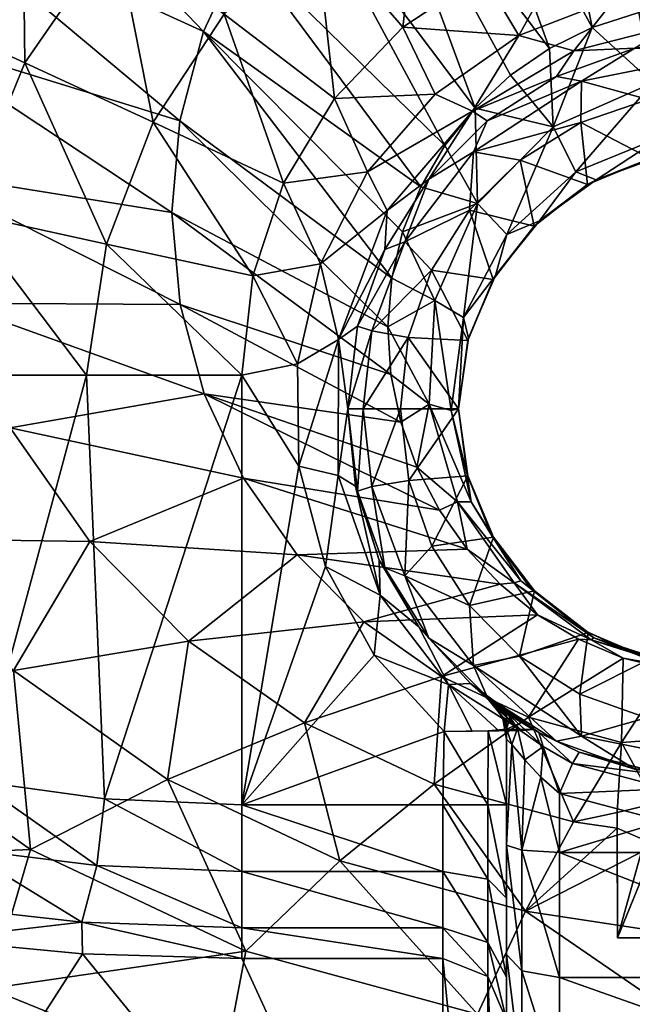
# Model space of a CAD drawing. Header units: inches. Extents: x -214 to 214, y -240 to 215.
# Tile 6 of 11: x -66 to -8, y -106 to -13. Entities that reach past the tile are written whole.
import ezdxf

# ---------------------------------------------------------------- set-up
doc = ezdxf.new("R2010")
doc.units = ezdxf.units.IN
doc.header["$MEASUREMENT"] = 0
doc.layers.add('Layer 1', color=7, linetype='Continuous')

# ---------------------------------------------------------------- blocks, each defined once
blk = doc.blocks.new('Planet 45')
at = {"color": 9, "true_color": 0xc0c0c0}
mesh = blk.add_polyface(dxfattribs=at)
corners = [(-76.904, -14.753, -162.147), (-75.754, -27.565, -157.856), (-100.667, -15.925, -131.585), (-72.393, -40.03, -153.677), (-96.218, -32.415, -125.389), (-50.871, -22.781, -184.735), (-75.814, -1.937, -166.44), (-48.622, -14.335, -186.898), (-102.193, 1.016, -137.948), (-72.497, 10.539, -170.622), (-44.917, -6.369, -188.945), (-50.84, -40.148, -180.296), (-51.615, -31.466, -182.515), (-39.844, 0.881, -190.816), (-67.02, 22.324, -174.58), (-82.521, -29.031, -233.233), (-82.745, -9.421, -244.163), (-89.805, -27.473, -246.618), (-75.735, -12.612, -231.708), (-72.006, 6.546, -241.997), (-46.071, 5.331, -220.76), (-53.02, 13.64, -229.283), (-56.942, -4.885, -221.245), (-71.323, -31.468, -222.516), (-65.507, -17.309, -221.838), (-65.727, 1.796, -230.374), (-46.694, -12.704, -215.696), (-53.385, -22.905, -215.831), (-79.797, 3.01, -255.575), (-88.131, -12.491, -258.178), (-57.797, -34.44, -215.984), (-41.059, -28.691, -213.942), (-85.691, -46.825, -234.887), (-74.055, -46.825, -223.251), (-43.983, -37.439, -213.942)]
mesh.append_faces([[corners[k] for k in face] for face in [(0, 1, 2), (1, 3, 4), (5, 6, 7), (6, 0, 8), (7, 9, 10), (1, 11, 3), (12, 11, 1), (0, 12, 1), (6, 5, 0), (5, 12, 0), (9, 7, 6), (13, 10, 14), (15, 16, 17), (16, 18, 19), (20, 21, 22), (23, 24, 18), (25, 24, 22), (26, 22, 27), (22, 26, 20), (28, 29, 16), (30, 27, 24), (22, 21, 25), (25, 18, 24), (24, 27, 22), (16, 19, 28), (18, 25, 19), (23, 18, 15), (31, 26, 27), (23, 30, 24), (15, 18, 16), (32, 15, 17), (33, 23, 15), (27, 30, 34)]], dxfattribs={"color": 9})
mesh = blk.add_polyface(dxfattribs=at)
corners = [(0, -16.464, -292.478), (0, -15, -288.942), (-7.859, -15.928, -288.942), (0, -11.639, -199.135), (-6.16, -19.2, -201.356), (-3.801, -11.868, -199.108), (-7.504, -12.539, -199.028), (-7.859, -15.928, -218.942), (0, -15, -218.942), (-15.255, -18.591, -218.942), (-9.12, 18.536, -195.419), (-17.935, 16.178, -194.799), (-15.94, -15.947, -198.628), (-19.629, -18.484, -198.352), (-33.534, 7.189, -192.452), (-22.965, -21.575, -198.025), (-26.159, 12.349, -193.797), (-11.899, -13.966, -198.853), (-13.976, -5.966, -213.942), (-18.82, -14.723, -213.942), (-9.723, -11.206, -213.942), (-5, -4.88, -213.942), (0, -10, -213.942), (-26.738, -20.265, -213.942), (-29.781, -13.924, -213.942), (-22.266, -8.964, -213.942), (-5, 7.314, -215.429), (5, 7.314, -215.429), (-16.727, 5.919, -215.45), (-27.923, 2.03, -215.501), (-13.627, -16.178, -215.407), (-4.267, -13.786, -215.407)]
mesh.append_faces([[corners[k] for k in face] for face in [(0, 1, 2), (3, 4, 5), (5, 4, 6), (7, 1, 8), (2, 7, 9), (7, 2, 1), (5, 10, 3), (11, 10, 6), (12, 13, 14), (14, 13, 15), (16, 12, 14), (12, 16, 17), (11, 17, 16), (17, 11, 6), (10, 5, 6), (18, 19, 20), (21, 20, 22), (23, 19, 24), (25, 19, 18), (19, 25, 24), (20, 21, 18), (26, 21, 27), (21, 26, 18), (18, 28, 25), (26, 28, 18), (25, 28, 29), (25, 29, 24), (6, 4, 17), (30, 9, 7), (30, 7, 31), (7, 8, 31), (20, 31, 22), (19, 30, 20), (30, 31, 20)]], dxfattribs={"color": 9})
mesh = blk.add_polyface(dxfattribs=at)
corners = [(-34.067, -42.208, -288.942), (-29.59, -34.219, -292.478), (-31.497, -34.95, -288.942), (-27.331, -28.302, -288.942), (-27.331, -28.302, -218.942), (-31.497, -34.95, -218.942), (-51.615, -31.466, -182.515), (-50.871, -22.781, -184.735), (-31.224, -42.264, -196.352), (-48.622, -14.335, -186.898), (-30.833, -37.667, -196.632), (-28.098, -29.027, -197.308), (-29.81, -33.277, -196.944), (-44.917, -6.369, -188.945), (-25.823, -25.118, -197.671), (-39.844, 0.881, -190.816), (-33.534, 7.189, -192.452), (-22.965, -21.575, -198.025), (-26.738, -20.265, -213.942), (-36.259, -20.665, -213.942), (-33.137, -27.601, -213.942), (-41.059, -28.691, -213.942), (-37.572, -36.315, -213.942), (-43.983, -37.439, -213.942), (-29.781, -13.924, -213.942), (-33.41, 12.917, -220.402), (-38.067, -4.266, -215.584), (-27.923, 2.03, -215.501), (-46.071, 5.331, -220.76), (-46.694, -12.704, -215.696), (-53.385, -22.905, -215.831), (-26.759, -39.765, -199.813), (-31.281, -31.261, -215.407), (-23.211, -21.877, -215.407), (-35.871, -43.447, -215.407)]
mesh.append_faces([[corners[k] for k in face] for face in [(0, 1, 2), (3, 2, 1), (3, 4, 5), (2, 3, 5), (6, 7, 8), (7, 9, 10), (7, 10, 8), (11, 12, 9), (9, 12, 10), (13, 11, 9), (11, 13, 14), (15, 16, 17), (14, 13, 15), (14, 15, 17), (18, 19, 20), (20, 21, 22), (22, 21, 23), (20, 19, 21), (18, 24, 19), (25, 26, 27), (26, 28, 29), (28, 26, 25), (24, 27, 26), (24, 26, 19), (19, 26, 29), (19, 29, 21), (21, 30, 23), (31, 10, 12), (32, 33, 20), (34, 5, 32), (32, 20, 22), (4, 32, 5), (34, 32, 22)]], dxfattribs={"color": 9})
mesh = blk.add_polyface(dxfattribs=at)
corners = [(-12.898, -19.044, -292.478), (-7.859, -15.928, -288.942), (-15.255, -18.591, -288.942), (-6.62, -20.756, -293.942), (-12.968, -22.958, -293.942), (-21.829, -22.78, -288.942), (-23.128, -25.716, -292.478), (-27.331, -28.302, -288.942), (0, -16.464, -292.478), (0, -20, -293.942), (-18.718, -26.496, -293.942), (1.331, -25.533, -214.075), (-5.105, -26.009, -213.962), (-5.255, -24.282, -206.991), (-6.16, -19.2, -201.356), (4.178, -18.819, -201.39), (-15.255, -18.591, -218.942), (-21.829, -22.78, -218.942), (-27.331, -28.302, -218.942), (-0.145, -25.501, -293.942), (-6.409, -26.338, -293.942), (-15.586, -23.352, -200.998), (-22.75, -30.588, -200.427), (-22.965, -21.575, -198.025), (-15.94, -15.947, -198.628), (-19.629, -18.484, -198.352), (-13.431, -27.602, -206.515), (-11.899, -13.966, -198.853), (-23.211, -21.877, -215.407), (-13.627, -16.178, -215.407), (-18.82, -14.723, -213.942), (-26.738, -20.265, -213.942), (-33.137, -27.601, -213.942)]
mesh.append_faces([[corners[k] for k in face] for face in [(0, 1, 2), (3, 0, 4), (5, 6, 0), (2, 5, 0), (7, 6, 5), (1, 0, 8), (9, 8, 3), (8, 0, 3), (6, 10, 4), (0, 6, 4), (11, 12, 13), (14, 15, 13), (16, 17, 2), (2, 1, 16), (18, 5, 17), (2, 17, 5), (3, 19, 9), (19, 3, 20), (20, 3, 4), (19, 12, 11), (21, 22, 23), (24, 21, 25), (13, 26, 14), (24, 27, 21), (21, 23, 25), (27, 14, 21), (21, 14, 26), (28, 18, 17), (29, 28, 16), (17, 16, 28), (30, 31, 28), (28, 29, 30), (28, 31, 32)]], dxfattribs={"color": 9})
mesh = blk.add_polyface(dxfattribs=at)
corners = [(-29.59, -34.219, -292.478), (-27.072, -36.906, -293.942), (-23.489, -31.233, -293.942), (-27.331, -28.302, -288.942), (-23.128, -25.716, -292.478), (-18.718, -26.496, -293.942), (-27.331, -28.302, -218.942), (-21.829, -22.78, -288.942), (-12.341, -28.81, -293.942), (-6.409, -26.338, -293.942), (-12.968, -22.958, -293.942), (-21.271, -37.795, -293.942), (-17.396, -32.753, -293.942), (-5.105, -26.009, -213.962), (-11.507, -28.363, -213.407), (-0.145, -25.501, -293.942), (-16.889, -32.254, -212.477), (-21.039, -37.402, -211.231), (-22.75, -30.588, -200.427), (-29.81, -33.277, -196.944), (-28.098, -29.027, -197.308), (-13.431, -27.602, -206.515), (-5.255, -24.282, -206.991), (-22.965, -21.575, -198.025), (-25.823, -25.118, -197.671), (-19.967, -33.542, -205.681), (-15.586, -23.352, -200.998), (-26.759, -39.765, -199.813), (-24.063, -41.376, -204.61), (-31.281, -31.261, -215.407), (-23.211, -21.877, -215.407)]
mesh.append_faces([[corners[k] for k in face] for face in [(0, 1, 2), (3, 0, 4), (5, 4, 2), (4, 0, 2), (6, 3, 7), (8, 9, 10), (2, 11, 12), (12, 8, 5), (11, 2, 1), (12, 5, 2), (8, 10, 5), (13, 9, 14), (9, 13, 15), (16, 14, 8), (9, 8, 14), (12, 17, 16), (16, 8, 12), (11, 17, 12), (18, 19, 20), (21, 22, 14), (14, 22, 13), (23, 18, 24), (21, 25, 26), (27, 19, 18), (28, 18, 25), (17, 25, 16), (28, 25, 17), (16, 21, 14), (24, 18, 20), (27, 18, 28), (25, 21, 16), (18, 26, 25), (29, 6, 30)]], dxfattribs={"color": 9})
mesh = blk.add_polyface(dxfattribs=at)
corners = [(-78.987, -62.266, -114.156), (-66.896, -51.809, -149.722), (-59.386, -62.563, -146.102), (-48.568, -48.589, -178.135), (-72.393, -40.03, -153.677), (-50.84, -40.148, -180.296), (-44.853, -56.551, -176.089), (-39.785, -63.804, -174.217), (-23.701, -63.281, -196.45), (-26.335, -59.572, -196.226), (-88.939, -48.01, -119.524), (-96.218, -32.415, -125.389), (-29.993, -51.269, -196.077), (-28.463, -55.523, -196.097), (-30.938, -46.756, -196.177), (-51.615, -31.466, -182.515), (-31.224, -42.264, -196.352), (-43.983, -37.439, -213.942), (-39.758, -45.766, -213.942), (-37.572, -36.315, -213.942), (-45, -46.825, -213.942), (-39.627, -55.441, -213.942), (-57.797, -34.44, -215.984), (-59.691, -46.825, -216.149), (-74.055, -46.825, -223.251), (-82.521, -29.031, -233.233), (-85.691, -46.825, -234.887), (-71.323, -31.468, -222.516), (-57.981, -86.87, -215.658), (-80.415, -82.532, -228.663), (-70.063, -85.194, -220.684), (-35.871, -43.447, -215.407), (-34.28, -57.307, -218.942), (-35, -50, -218.942), (-35.912, -56.322, -215.407), (-37.109, -64.903, -213.942)]
mesh.append_faces([[corners[k] for k in face] for face in [(0, 1, 2), (3, 4, 5), (3, 6, 1), (7, 6, 8), (1, 6, 2), (6, 3, 9), (1, 0, 10), (6, 7, 2), (4, 3, 1), (10, 4, 1), (4, 10, 11), (12, 13, 3), (5, 12, 3), (12, 5, 14), (14, 5, 15), (14, 15, 16), (17, 18, 19), (20, 18, 17), (21, 18, 20), (20, 17, 22), (20, 22, 23), (24, 25, 26), (23, 27, 24), (22, 27, 23), (20, 23, 28), (29, 24, 26), (24, 30, 23), (18, 31, 19), (32, 33, 34), (34, 33, 31), (21, 34, 31), (18, 21, 31), (35, 34, 21)]], dxfattribs={"color": 9})
mesh = blk.add_polyface(dxfattribs=at)
corners = [(-32.718, -42.639, -292.478), (-35, -50, -288.942), (-33.536, -50, -292.478), (-29.59, -34.219, -292.478), (-34.067, -42.208, -288.942), (-30, -50, -293.942), (-29.297, -43.276, -293.942), (-27.072, -36.906, -293.942), (-31.497, -34.95, -218.942), (-34.067, -42.208, -218.942), (-31.497, -34.95, -288.942), (-35, -50, -218.942), (-44.853, -56.551, -176.089), (-26.335, -59.572, -196.226), (-23.701, -63.281, -196.45), (-48.568, -48.589, -178.135), (-28.463, -55.523, -196.097), (-34.067, -57.792, -288.942), (-34.28, -57.307, -218.942), (-32.022, -64.307, -218.942), (-31.497, -65.05, -288.942), (-27.314, -49.574, -199.326), (-30.938, -46.756, -196.177), (-31.224, -42.264, -196.352), (-29.993, -51.269, -196.077), (-30.833, -37.667, -196.632), (-26.759, -39.765, -199.813), (-35.871, -43.447, -215.407), (-35.912, -56.322, -215.407), (-31.923, -67.624, -215.407), (-37.109, -64.903, -213.942), (-29.59, -65.781, -292.478), (-32.718, -57.361, -292.478), (-29.212, -56.774, -293.942), (-27.046, -62.978, -293.942)]
mesh.append_faces([[corners[k] for k in face] for face in [(0, 1, 2), (0, 3, 4), (0, 4, 1), (5, 6, 2), (0, 6, 7), (3, 0, 7), (0, 2, 6), (8, 9, 10), (9, 1, 4), (10, 9, 4), (9, 11, 1), (12, 13, 14), (15, 16, 13), (17, 1, 18), (18, 19, 17), (17, 19, 20), (11, 18, 1), (21, 22, 23), (16, 24, 21), (22, 21, 24), (25, 26, 23), (27, 11, 9), (18, 28, 29), (27, 9, 8), (29, 28, 30), (31, 32, 20), (32, 33, 5), (31, 33, 32), (34, 33, 31), (20, 32, 17), (17, 2, 1), (32, 2, 17), (2, 32, 5)]], dxfattribs={"color": 9})
mesh = blk.add_polyface(dxfattribs=at)
corners = [(-23.639, -56.344, -293.942), (-23.705, -56.246, -206.501), (-24.529, -50, -293.942), (-21.216, -62.126, -293.942), (-21.405, -61.94, -205.059), (-24.529, -50, -208.095), (-29.212, -56.774, -293.942), (-27.046, -62.978, -293.942), (-23.649, -43.544, -293.942), (-29.297, -43.276, -293.942), (-30, -50, -293.942), (-27.072, -36.906, -293.942), (-21.271, -37.795, -293.942), (-21.039, -37.402, -211.231), (-23.586, -43.317, -209.77), (-24.063, -41.376, -204.61), (-23.333, -58.798, -202.357), (-27.314, -49.574, -199.326), (-25.227, -50.152, -203.447), (-26.759, -39.765, -199.813), (-31.224, -42.264, -196.352), (-19.284, -66.464, -199.088), (-23.701, -63.281, -196.45), (-24.636, -58.801, -199.08), (-28.463, -55.523, -196.097), (-18.64, -66.261, -201.494), (-26.335, -59.572, -196.226)]
mesh.append_faces([[corners[k] for k in face] for face in [(0, 1, 2), (0, 3, 4), (1, 5, 2), (4, 1, 0), (2, 6, 0), (0, 7, 3), (8, 9, 2), (2, 9, 10), (11, 8, 12), (0, 6, 7), (2, 10, 6), (8, 11, 9), (13, 12, 14), (5, 14, 8), (12, 8, 14), (5, 8, 2), (14, 15, 13), (16, 17, 18), (18, 19, 15), (20, 19, 17), (21, 22, 23), (17, 23, 24), (16, 25, 23), (4, 16, 1), (25, 16, 4), (18, 5, 1), (23, 26, 24), (22, 26, 23), (16, 18, 1), (14, 5, 15), (23, 17, 16), (5, 18, 15), (17, 19, 18)]], dxfattribs={"color": 9})
mesh = blk.add_polyface(dxfattribs=at)
corners = [(-64.984, -91.659, -67.095), (-89.033, -92.711, -28.222), (-83.132, -78.828, -72.244), (-59.386, -62.563, -146.102), (-50.038, -71.965, -142.928), (-66.585, -74.747, -109.449), (-68.849, -104.799, -23.112), (-52.034, -85.029, -105.565), (-44.639, -101.261, -63.24), (-78.987, -62.266, -114.156), (-39.785, -63.804, -174.217), (-98.589, -63.267, -78.484), (-74.055, -46.825, -223.251), (-80.415, -82.532, -228.663), (-70.063, -85.194, -220.684), (-57.981, -86.87, -215.658), (-59.691, -46.825, -216.149), (-45, -46.825, -213.942), (-45, -87.443, -213.942), (-92.793, -46.825, -249.251), (-93.284, -75.093, -250.961), (-88.335, -79.073, -239.031), (-85.691, -46.825, -234.887), (-92.285, -87.082, -240.565), (-89.648, -93.658, -229.261), (-82.269, -89.058, -228.332), (-74.202, -96.96, -216.37), (-87, -98.022, -218.062), (-94.282, -79.11, -252.287), (-60.135, -98.534, -210.442), (-58.706, -93.186, -214.403), (-71.43, -91.591, -219.792), (-45, -93.73, -212.561), (-45, -99.071, -208.417), (-93.526, -96.156, -230.781)]
mesh.append_faces([[corners[k] for k in face] for face in [(0, 1, 2), (3, 4, 5), (0, 6, 1), (7, 8, 0), (7, 0, 5), (5, 0, 2), (4, 7, 5), (5, 2, 9), (3, 10, 4), (9, 2, 11), (3, 5, 9), (12, 13, 14), (14, 15, 16), (17, 15, 18), (19, 20, 21), (22, 21, 13), (23, 24, 25), (26, 24, 27), (23, 25, 21), (28, 23, 21), (29, 30, 31), (25, 26, 31), (32, 30, 33), (15, 30, 32), (32, 18, 15), (21, 25, 13), (13, 31, 14), (29, 33, 30), (24, 26, 25), (25, 31, 13), (30, 15, 14), (31, 30, 14), (26, 29, 31), (34, 24, 23)]], dxfattribs={"color": 9})
mesh = blk.add_polyface(dxfattribs=at)
corners = [(-52.034, -85.029, -105.565), (-50.038, -71.965, -142.928), (-39.084, -79.697, -140.308), (-26.135, -75.309, -171.221), (-17.927, -79.167, -170.206), (-26.831, -85.47, -138.347), (-33.49, -70.126, -172.575), (-39.785, -63.804, -174.217), (-20.598, -66.591, -196.763), (-17.062, -69.467, -197.125), (-23.701, -63.281, -196.45), (-39.627, -55.441, -213.942), (-45, -46.825, -213.942), (-45, -87.443, -213.942), (-32.518, -73.283, -213.942), (-37.109, -64.903, -213.942), (-25.887, -80.494, -213.953), (-32.022, -64.307, -218.942), (-28.297, -70.599, -218.942), (-31.497, -65.05, -288.942), (-23.4, -75.963, -218.942), (-21.829, -77.22, -288.942), (-27.331, -71.698, -288.942), (-21.216, -62.126, -293.942), (-27.046, -62.978, -293.942), (-23.502, -68.611, -293.942), (-23.253, -80.485, -214.225), (-21.726, -80.431, -215.731), (-34.28, -57.307, -218.942), (-31.923, -67.624, -215.407), (-25.486, -76.079, -215.407), (-23.128, -74.284, -292.478), (-29.59, -65.781, -292.478)]
mesh.append_faces([[corners[k] for k in face] for face in [(0, 1, 2), (3, 4, 5), (2, 3, 5), (6, 3, 2), (1, 6, 2), (6, 7, 8), (9, 3, 6), (9, 6, 8), (7, 6, 1), (7, 10, 8), (11, 12, 13), (13, 14, 15), (16, 14, 13), (15, 11, 13), (17, 18, 19), (20, 21, 22), (19, 18, 22), (22, 18, 20), (23, 24, 25), (26, 16, 27), (17, 28, 29), (18, 17, 29), (18, 30, 20), (18, 29, 30), (26, 30, 16), (14, 29, 15), (30, 14, 16), (29, 14, 30), (31, 25, 32), (31, 22, 21), (22, 31, 32), (24, 32, 25), (32, 19, 22)]], dxfattribs={"color": 9})
mesh = blk.add_polyface(dxfattribs=at)
corners = [(-17.728, -66.945, -203.802), (-21.405, -61.94, -205.059), (-21.216, -62.126, -293.942), (-21.829, -77.22, -288.942), (-23.4, -75.963, -218.942), (-21.653, -77.538, -265.521), (-17.49, -80.317, -218.942), (-18.569, -79.668, -237.174), (-21.541, -77.573, -260.639), (-19.915, -78.818, -269.572), (-19.625, -78.98, -256.488), (-23.502, -68.611, -293.942), (-17.339, -67.214, -293.942), (-18.762, -73.401, -293.942), (-18.64, -66.261, -201.494), (-19.284, -66.464, -199.088), (-24.636, -58.801, -199.08), (-20.598, -66.591, -196.763), (-23.701, -63.281, -196.45), (-20, -78.894, -258.9), (-20, -80.281, -219.942), (-21.726, -80.431, -215.731), (-20.732, -80.455, -215.066), (-23.253, -80.485, -214.225), (-20, -87.443, -219.942), (-20, -81.225, -263.518), (-20, -79.714, -261.375), (-21.757, -87.443, -215.699), (-25.887, -80.494, -213.953), (-19.477, -81.722, -265.697), (-20.384, -79.122, -264.879), (-19.769, -78.937, -257.701), (-18.959, -80.229, -267.791), (-25.486, -76.079, -215.407), (-18.533, -80.402, -216.557), (-15.255, -81.409, -288.942), (-23.128, -74.284, -292.478)]
mesh.append_faces([[corners[k] for k in face] for face in [(0, 1, 2), (3, 4, 5), (4, 6, 7), (8, 5, 4), (3, 5, 9), (8, 4, 7), (7, 10, 8), (2, 11, 12), (12, 11, 13), (14, 15, 16), (17, 18, 15), (19, 10, 20), (21, 22, 23), (21, 20, 22), (24, 19, 20), (24, 25, 19), (19, 25, 26), (20, 21, 24), (27, 21, 28), (19, 26, 8), (29, 30, 25), (8, 31, 19), (30, 8, 26), (31, 8, 10), (5, 32, 9), (5, 30, 32), (30, 5, 8), (30, 26, 25), (33, 23, 22), (33, 34, 4), (22, 34, 33), (35, 36, 3), (36, 13, 11)]], dxfattribs={"color": 9})
mesh = blk.add_polyface(dxfattribs=at)
corners = [(-12.271, -71.154, -293.942), (-12.855, -70.859, -202.848), (-17.339, -67.214, -293.942), (-17.728, -66.945, -203.802), (-21.216, -62.126, -293.942), (-13.192, -71.784, -197.472), (-17.927, -79.167, -170.206), (-26.135, -75.309, -171.221), (-17.062, -69.467, -197.125), (-15.255, -81.409, -288.942), (-21.829, -77.22, -288.942), (-16.954, -80.602, -272.073), (-19.915, -78.818, -269.572), (-13.125, -82.446, -272.788), (-18.762, -73.401, -293.942), (-13.069, -76.985, -293.942), (-19.284, -66.464, -199.088), (-11.995, -71.851, -199.241), (-18.64, -66.261, -201.494), (-11.749, -71.645, -200.942), (-21.405, -61.94, -205.059), (-20.598, -66.591, -196.763), (-18.569, -79.668, -237.174), (-20, -80.281, -219.942), (-19.625, -78.98, -256.488), (-17.49, -80.317, -218.942), (-20, -78.894, -258.9), (-19.769, -78.937, -257.701), (-18.533, -80.402, -216.557), (-20.732, -80.455, -215.066), (-18.267, -83.177, -267.064), (-16.517, -81.932, -269.336), (-18.959, -80.229, -267.791), (-13.753, -83.531, -269.495), (-20.384, -79.122, -264.879), (-19.477, -81.722, -265.697), (-23.4, -75.963, -218.942), (-23.128, -74.284, -292.478), (-12.898, -80.956, -292.478)]
mesh.append_faces([[corners[k] for k in face] for face in [(0, 1, 2), (3, 4, 2), (2, 1, 3), (5, 6, 7), (5, 7, 8), (9, 10, 11), (10, 12, 11), (9, 11, 13), (2, 14, 0), (0, 14, 15), (8, 16, 17), (18, 19, 16), (20, 3, 18), (3, 1, 18), (1, 19, 18), (21, 16, 8), (17, 16, 19), (22, 23, 24), (23, 22, 25), (24, 26, 27), (23, 28, 29), (28, 23, 25), (30, 31, 32), (11, 31, 33), (31, 11, 12), (13, 11, 33), (32, 34, 35), (35, 30, 32), (12, 32, 31), (36, 28, 25), (37, 9, 38), (38, 15, 14), (37, 38, 14)]], dxfattribs={"color": 9})
mesh = blk.add_polyface(dxfattribs=at)
corners = [(-0.078, -74.506, -293.942), (-1.264, -74.475, -201.984), (-6.418, -73.628, -293.942), (-12.855, -70.859, -202.848), (-12.271, -71.154, -293.942), (-7.251, -73.431, -202.233), (5.105, -73.991, -202.1), (0, -80.883, -175.317), (-4.606, -74.623, -198.001), (0, -75.036, -198.106), (-9.119, -81.548, -169.577), (-8.975, -73.567, -197.809), (-17.927, -79.167, -170.206), (-13.192, -71.784, -197.472), (2.676, -74.908, -198.081), (-13.125, -82.446, -272.788), (-7.859, -84.072, -288.942), (-15.255, -81.409, -288.942), (-6.774, -79.212, -293.942), (-13.069, -76.985, -293.942), (0, -80, -293.942), (-3.5, -74.338, -200.696), (-3.552, -74.512, -199.366), (-11.995, -71.851, -199.241), (-11.749, -71.645, -200.942), (-17.062, -69.467, -197.125), (5.159, -74.045, -200.718), (5.239, -74.223, -199.354), (-12.898, -80.956, -292.478), (0, -83.536, -292.478)]
mesh.append_faces([[corners[k] for k in face] for face in [(0, 1, 2), (3, 4, 5), (0, 6, 1), (5, 2, 1), (2, 5, 4), (7, 8, 9), (8, 10, 11), (8, 7, 10), (11, 10, 12), (11, 12, 13), (9, 14, 7), (15, 16, 17), (18, 0, 2), (4, 19, 2), (0, 18, 20), (2, 19, 18), (21, 5, 1), (22, 11, 23), (5, 24, 3), (13, 25, 23), (21, 23, 24), (21, 26, 22), (27, 9, 22), (22, 8, 11), (26, 21, 1), (8, 22, 9), (21, 24, 5), (13, 23, 11), (22, 23, 21), (28, 16, 29), (29, 20, 18), (28, 17, 16), (19, 28, 18), (28, 29, 18)]], dxfattribs={"color": 9})
mesh = blk.add_polyface(dxfattribs=at)
corners = [(-13.655, -89.042, -137.13), (-9.53, -89.652, -136.971), (-18.192, -97.478, -100.852), (-17.927, -79.167, -170.206), (-26.831, -85.47, -138.347), (-39.084, -79.697, -140.308), (-35.735, -92.716, -102.656), (-9.119, -81.548, -169.577), (-44.639, -101.261, -63.24), (-52.034, -85.029, -105.565), (-25.887, -80.494, -213.953), (-45, -87.443, -213.942), (-26, -87.443, -213.942), (-26, -93.73, -212.561), (-45, -93.73, -212.561), (-26, -99.071, -208.417), (-20, -87.443, -219.942), (-20, -96.245, -218.008), (-20, -91.24, -262.097), (-20, -101.572, -258.948), (-20, -81.225, -263.518), (-21.757, -87.443, -215.699), (-21.726, -80.431, -215.731), (-21.757, -94.467, -214.156), (-21.757, -100.434, -209.527), (-16.517, -81.932, -269.336), (-15, -86.379, -267.837), (-13.753, -83.531, -269.495), (-18.267, -83.177, -267.064), (-16.742, -84.815, -267.743), (-18.536, -91.737, -265.598), (-15, -91.942, -267.048), (-19.477, -81.722, -265.697), (-15, -103.751, -263.448), (-18.536, -103.113, -262.13)]
mesh.append_faces([[corners[k] for k in face] for face in [(0, 1, 2), (3, 0, 4), (5, 4, 6), (0, 2, 4), (0, 3, 7), (4, 2, 6), (6, 8, 9), (5, 6, 9), (10, 11, 12), (12, 11, 13), (14, 15, 13), (14, 13, 11), (16, 17, 18), (18, 17, 19), (18, 20, 16), (12, 21, 10), (22, 21, 16), (12, 13, 23), (17, 21, 23), (16, 21, 17), (23, 21, 12), (23, 13, 24), (25, 26, 27), (28, 29, 25), (29, 26, 25), (30, 29, 28), (31, 26, 29), (29, 30, 31), (28, 32, 30), (32, 18, 30), (20, 18, 32), (33, 31, 30), (18, 34, 30)]], dxfattribs={"color": 9})
mesh = blk.add_polyface(dxfattribs=at)
corners = [(0, -87.057, -150), (3.914, -100, -149.26), (0, -100, -150), (-13.655, -89.042, -137.13), (-9.119, -81.548, -169.577), (-9.541, -88.168, -142.995), (-5.98, -87.297, -148.015), (0, -80.883, -175.317), (-9.53, -89.652, -136.971), (-18.192, -97.478, -100.852), (-5.902, -91.206, -131.927), (0, -100.265, -95.275), (0, -91.867, -130), (3.994, -87.13, -149.136), (3.98, -91.55, -130.866), (0, -85, -288.942), (-7.859, -84.072, -288.942), (-4.375, -84.716, -272.419), (4.375, -84.716, -272.419), (-13.125, -82.446, -272.788), (-5.111, -88.969, -267.47), (-15, -91.942, -267.048), (15, -91.942, -267.048), (-15, -86.379, -267.837), (-9.509, -100, -136.905), (-5.87, -100, -131.904), (-9.509, -100, -143.095), (-5.87, -100, -148.096), (-4.686, -85.92, -269.141), (-13.753, -83.531, -269.495), (4.686, -85.92, -269.141), (0, -83.536, -292.478)]
mesh.append_faces([[corners[k] for k in face] for face in [(0, 1, 2), (3, 4, 5), (6, 4, 7), (4, 6, 5), (7, 0, 6), (5, 8, 3), (9, 10, 11), (10, 9, 8), (11, 10, 12), (0, 7, 13), (11, 12, 14), (15, 16, 17), (17, 18, 15), (19, 17, 16), (20, 21, 22), (20, 23, 21), (24, 8, 5), (10, 24, 25), (24, 10, 8), (10, 25, 12), (5, 26, 24), (6, 27, 26), (26, 5, 6), (0, 27, 6), (0, 2, 27), (23, 20, 28), (28, 29, 23), (19, 29, 17), (28, 17, 29), (18, 17, 28), (28, 30, 18), (30, 28, 20), (15, 31, 16)]], dxfattribs={"color": 9})
mesh = blk.add_polyface(dxfattribs=at)
corners = [(9.183, -89.914, -136.1), (6.904, -100, -132.91), (9.143, -100, -136.109), (7.103, -100, -147.006), (7.19, -87.453, -146.872), (9.227, -100, -143.742), (3.914, -100, -149.26), (3.994, -87.13, -149.136), (9.295, -88.026, -143.671), (10, -100, -140), (9.964, -88.922, -139.785), (7.041, -90.9, -132.899), (3.806, -100, -130.831), (0, -100.265, -95.275), (18.192, -97.479, -100.852), (22.729, -107.214, -60.848), (3.98, -91.55, -130.866), (24.211, -119.104, -17.056), (0, -109.981, -57.357), (0, -121.015, -16.246), (15, -122.036, -245.461), (15, -114.374, -255.96), (-15, -114.374, -255.96), (-15, -91.942, -267.048), (15, -103.751, -263.448), (15, -91.942, -267.048), (-15, -103.751, -263.448), (15, -125.829, -233.713), (-15, -122.036, -245.461), (0, -100, -150), (13.694, -122.557, -12.565), (14.102, -126.176, -9.966), (-14.117, -122.519, -12.581), (18.536, -103.113, -262.13), (18.536, -113.347, -254.916), (18.536, -120.728, -244.801), (18.536, -124.382, -233.483), (18.536, -91.737, -265.598), (20, -91.24, -262.097), (20, -101.572, -258.948), (20, -117.572, -243.209)]
mesh.append_faces([[corners[k] for k in face] for face in [(0, 1, 2), (3, 4, 5), (3, 6, 7), (5, 8, 9), (10, 2, 9), (11, 12, 1), (13, 14, 15), (14, 13, 16), (17, 18, 15), (19, 18, 17), (13, 15, 18), (20, 21, 22), (23, 24, 25), (26, 21, 24), (27, 20, 28), (2, 1, 9), (5, 9, 6), (6, 9, 1), (3, 5, 6), (29, 6, 1), (17, 30, 19), (30, 31, 32), (33, 21, 34), (35, 20, 27), (34, 21, 20), (27, 36, 35), (34, 20, 35), (24, 37, 25), (38, 37, 33), (33, 37, 24), (33, 24, 21), (33, 34, 39), (35, 36, 40)]], dxfattribs={"color": 9})
mesh = blk.add_polyface(dxfattribs=at)
corners = [(-96.542, -122.436, -14.015), (-70.318, -135.477, -8.627), (-83.108, -135.612, -14.946), (-59.231, -145.183, -11.096), (-42.078, -144.337, -4.969), (-67.923, -129.045, -8.766), (-40.834, -137.516, -5.222), (-93.28, -116.49, -14.018), (-68.849, -104.799, -23.112), (-64.984, -91.659, -67.095), (-44.639, -101.261, -63.24), (-46.985, -113.688, -19.35), (-81.723, -139.788, -20), (-105, -123.266, -20), (-69.458, -111.247, -16.211), (-42.839, -121.06, -12.106), (-93.866, -97.013, -22.165), (-60.083, -101.517, -204.445), (-74.342, -100.176, -209.671), (-87, -143.457, -41.011), (-87, -98.022, -218.062), (-26, -143.33, -41.509), (-45, -101.972, -202.671), (-60.135, -98.534, -210.442), (-74.202, -96.96, -216.37), (-45, -99.071, -208.417), (-67.455, -108.026, -18.664), (-41.6, -117.578, -14.655), (-91.17, -94.168, -24.478), (-89.033, -92.711, -28.222), (-92.657, -100.292, -218.645), (-89.648, -93.658, -229.261), (-90.965, -144.476, -41.273)]
mesh.append_faces([[corners[k] for k in face] for face in [(0, 1, 2), (3, 1, 4), (3, 2, 1), (5, 6, 1), (4, 1, 6), (7, 5, 0), (1, 0, 5), (8, 9, 10), (11, 8, 10), (2, 12, 13), (14, 15, 5), (7, 16, 14), (5, 15, 6), (7, 14, 5), (17, 18, 19), (20, 19, 18), (17, 19, 21), (17, 22, 23), (24, 18, 23), (18, 24, 20), (25, 23, 22), (17, 23, 18), (15, 26, 27), (26, 11, 27), (14, 16, 28), (15, 14, 26), (29, 26, 28), (14, 28, 26), (26, 8, 11), (29, 8, 26), (30, 20, 31), (32, 20, 30), (32, 19, 20)]], dxfattribs={"color": 9})
mesh = blk.add_polyface(dxfattribs=at)
corners = [(0, -100, -130), (3.806, -100, -130.831), (0, -91.867, -130), (0, -121.015, -16.246), (-22.729, -107.214, -60.848), (0, -109.981, -57.357), (-18.192, -97.478, -100.852), (-23.787, -119.171, -17.027), (0, -100.265, -95.275), (-14.538, -126.138, -9.982), (14.102, -126.176, -9.966), (-12.296, -141.722, -3.463), (-15, -122.036, -245.461), (-15, -125.829, -233.713), (15, -125.829, -233.713), (-15, -103.751, -263.448), (15, -103.751, -263.448), (-15, -91.942, -267.048), (-15, -114.374, -255.96), (15, -114.374, -255.96), (15, -122.036, -245.461), (-5.87, -100, -131.904), (-9.509, -100, -136.905), (-9.509, -100, -143.095), (-5.87, -100, -148.096), (0, -100, -150), (6.904, -100, -132.91), (13.694, -122.557, -12.565), (-14.117, -122.519, -12.581), (-18.536, -103.113, -262.13), (-20, -101.572, -258.948), (-18.536, -113.347, -254.916), (-18.536, -120.728, -244.801), (-18.536, -124.382, -233.483), (-20, -110.868, -252.395), (-20, -117.572, -243.209), (-18.536, -91.737, -265.598), (-20, -91.24, -262.097), (-20, -120.89, -232.929), (-20, -151.026, -43)]
mesh.append_faces([[corners[k] for k in face] for face in [(0, 1, 2), (3, 4, 5), (4, 6, 5), (3, 7, 4), (6, 8, 5), (9, 10, 11), (12, 13, 14), (15, 16, 17), (18, 19, 15), (12, 20, 18), (0, 2, 21), (22, 23, 21), (24, 25, 26), (0, 21, 23), (1, 23, 24), (24, 26, 1), (0, 23, 1), (3, 27, 28), (9, 28, 10), (28, 7, 3), (29, 30, 31), (29, 18, 15), (13, 32, 33), (34, 32, 31), (33, 32, 35), (36, 29, 15), (30, 29, 37), (34, 31, 30), (31, 12, 18), (31, 18, 29), (12, 32, 13), (32, 12, 31), (38, 39, 33)]], dxfattribs={"color": 9})
mesh = blk.add_polyface(dxfattribs=at)
corners = [(-46.985, -113.688, -19.35), (-22.729, -107.214, -60.848), (-23.787, -119.171, -17.027), (-44.639, -101.261, -63.24), (-35.735, -92.716, -102.656), (-18.192, -97.478, -100.852), (-42.839, -121.06, -12.106), (-14.538, -126.138, -9.982), (-40.834, -137.516, -5.222), (-45, -101.972, -202.671), (-60.083, -101.517, -204.445), (-26, -143.33, -41.509), (-26, -101.972, -202.671), (-45, -99.071, -208.417), (-45, -93.73, -212.561), (-26, -99.071, -208.417), (-20, -120.89, -232.929), (-20, -117.572, -243.209), (-20, -107.784, -204.162), (-20, -110.868, -252.395), (-20, -103.723, -212.207), (-20, -101.572, -258.948), (-20, -96.245, -218.008), (-20, -149.141, -43), (-14.117, -122.519, -12.581), (-41.6, -117.578, -14.655), (-21.757, -103.674, -203.107), (-21.757, -100.434, -209.527), (-21.757, -94.467, -214.156), (-26, -93.73, -212.561), (-21.757, -145.032, -41.945), (-18.536, -124.382, -233.483), (-18.536, -120.728, -244.801)]
mesh.append_faces([[corners[k] for k in face] for face in [(0, 1, 2), (0, 3, 1), (4, 5, 1), (4, 1, 3), (6, 7, 8), (9, 10, 11), (11, 12, 9), (13, 9, 12), (14, 13, 15), (15, 13, 12), (16, 17, 18), (18, 19, 20), (19, 18, 17), (20, 21, 22), (19, 21, 20), (18, 23, 16), (24, 25, 2), (24, 7, 25), (6, 25, 7), (25, 0, 2), (12, 26, 15), (20, 27, 18), (20, 28, 27), (27, 15, 26), (22, 28, 20), (29, 15, 27), (27, 26, 18), (18, 26, 23), (11, 30, 12), (26, 12, 30), (26, 30, 23), (17, 16, 31), (17, 32, 19)]], dxfattribs={"color": 9})

msp = doc.modelspace()

# ---------------------------------------------------------------- block references
at = {"layer": 'Layer 1'}
msp.add_blockref('Planet 45', (0, 0), dxfattribs=at)

doc.saveas('drawing.dxf')
